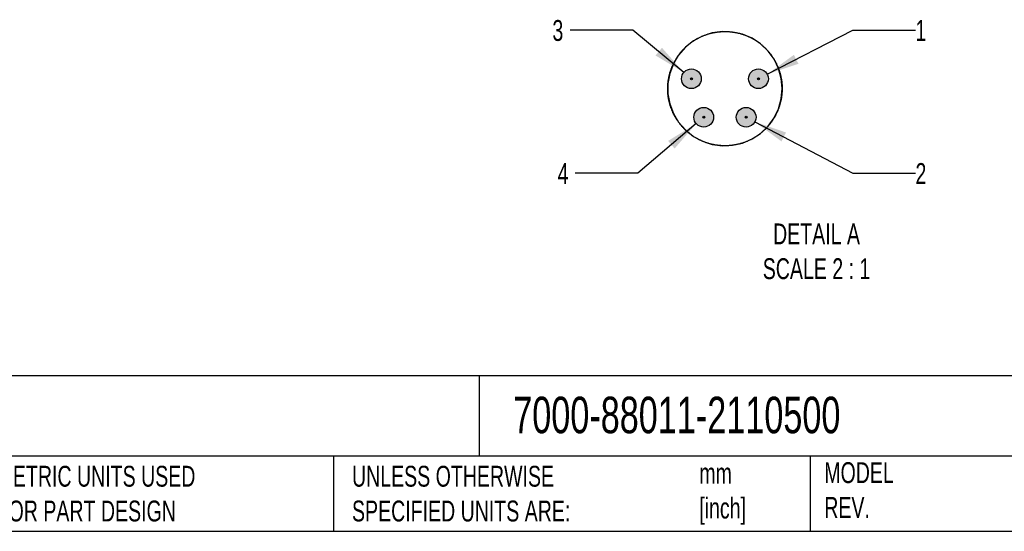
# Model space of a CAD drawing. Header units: millimetres. Extents: x 6 to 273, y 6 to 210.
# Tile 2 of 5: x 109 to 209, y 6 to 58. Entities that reach past the tile are written whole.
import ezdxf

# ---------------------------------------------------------------- set-up
doc = ezdxf.new("R2010")
doc.units = ezdxf.units.MM
doc.linetypes.add('SLD-Solid', pattern=[0])
doc.layers.add('DIMENSIONS', color=140, linetype='SLD-Solid', lineweight=25)
doc.layers.add('TEXT', color=140, linetype='SLD-Solid', lineweight=25)
doc.layers.add('HATCH', color=6, linetype='SLD-Solid')
doc.layers.add('SLD-DEFPOINTS', color=7, linetype='Continuous')
doc.styles.add('SLDTEXTSTYLE0', font='TXT', dxfattribs={"width": 0.7})
doc.dimstyles.new('SLDDIMSTYLE5', dxfattribs={"dimtxt": 2.158008, "dimasz": 3.302, "dimexe": 0, "dimexo": 0.0625, "dimgap": 0.539502, "dimtad": 0, "dimtih": 1, "dimtoh": 1, "dimdec": 1, "dimlfac": 0.5, "dimrnd": 1e-09, "dimzin": 12, "dimdsep": 46, "dimtxsty": 'SLDTEXTSTYLE0', "dimsah": 1, "dimcen": 0, "dimadec": 0, "dimazin": 3, "dimtfac": 1, "dimtdec": 1, "dimtofl": 0, "dimtmove": 0, "dimatfit": 3, "dimfxl": 0, "dimfrac": 2, "dimtolj": 1, "dimtzin": 12, "dimarcsym": 0})

# ---------------------------------------------------------------- blocks, each defined once
blk = doc.blocks.new('_D_8')
at = {"layer": 'DIMENSIONS'}
for p, q in [((184.953, 52.723), (193.625, 57.21)), ((193.625, 57.21), (199.975, 57.21))]:
    blk.add_line(p, q, dxfattribs=at)
blk.add_solid([(184.953, 52.723), (188.119, 53.789), (187.652, 54.691)], dxfattribs=at)
at = {"layer": 'DIMENSIONS', "insert": (199.975, 58.224), "char_height": 2.117, "attachment_point": 1, "style": 'SLDTEXTSTYLE0'}
blk.add_mtext('1', dxfattribs=at)
blk = doc.blocks.new('_D_9')
at = {"layer": 'DIMENSIONS'}
for p, q in [((183.7, 47.899), (193.625, 42.694)), ((193.625, 42.694), (199.975, 42.694))]:
    blk.add_line(p, q, dxfattribs=at)
blk.add_solid([(183.7, 47.899), (186.389, 45.915), (186.86, 46.815)], dxfattribs=at)
at = {"layer": 'DIMENSIONS', "insert": (199.975, 43.708), "char_height": 2.117, "attachment_point": 1, "style": 'SLDTEXTSTYLE0'}
blk.add_mtext('2', dxfattribs=at)
blk = doc.blocks.new('_D_10')
at = {"layer": 'DIMENSIONS'}
for p, q in [((171.326, 57.21), (164.976, 57.21)), ((176.496, 52.903), (171.326, 57.21))]:
    blk.add_line(p, q, dxfattribs=at)
blk.add_solid([(176.496, 52.903), (174.284, 55.407), (173.634, 54.626)], dxfattribs=at)
at = {"layer": 'DIMENSIONS', "insert": (163.181, 58.224), "char_height": 2.117, "attachment_point": 1, "style": 'SLDTEXTSTYLE0'}
blk.add_mtext('3', dxfattribs=at)
blk = doc.blocks.new('_D_11')
at = {"layer": 'DIMENSIONS'}
for p, q in [((177.753, 47.715), (171.854, 42.694)), ((171.854, 42.694), (165.504, 42.694))]:
    blk.add_line(p, q, dxfattribs=at)
blk.add_solid([(177.753, 47.715), (174.909, 45.962), (175.568, 45.188)], dxfattribs=at)
at = {"layer": 'DIMENSIONS', "insert": (163.709, 43.708), "char_height": 2.117, "attachment_point": 1, "style": 'SLDTEXTSTYLE0'}
blk.add_mtext('4', dxfattribs=at)

msp = doc.modelspace()

# ---------------------------------------------------------------- hatches: boundary and pattern name
at = {"layer": 'HATCH'}
h = msp.add_hatch(color=256, dxfattribs=at)
h.paths.add_polyline_path([(177.365, 52.263), (177.364, 52.268), (177.364, 52.274), (177.363, 52.279), (177.362, 52.284), (177.361, 52.289), (177.359, 52.294), (177.358, 52.299), (177.356, 52.304), (177.353, 52.309), (177.351, 52.314), (177.348, 52.318), (177.345, 52.323), (177.342, 52.327), (177.338, 52.331), (177.334, 52.335), (177.33, 52.338), (177.326, 52.342), (177.322, 52.345), (177.318, 52.348), (177.313, 52.35), (177.308, 52.353), (177.303, 52.355), (177.298, 52.357), (177.293, 52.359), (177.288, 52.36), (177.283, 52.361), (177.278, 52.362), (177.273, 52.363), (177.267, 52.363), (177.262, 52.363), (177.257, 52.363), (177.251, 52.362), (177.246, 52.361), (177.241, 52.36), (177.236, 52.359), (177.231, 52.357), (177.226, 52.355), (177.221, 52.353), (177.216, 52.35), (177.211, 52.348), (177.207, 52.345), (177.203, 52.342), (177.199, 52.338), (177.195, 52.335), (177.191, 52.331), (177.188, 52.327), (177.184, 52.323), (177.181, 52.318), (177.178, 52.314), (177.176, 52.309), (177.173, 52.304), (177.171, 52.299), (177.17, 52.294), (177.168, 52.289), (177.167, 52.284), (177.166, 52.279), (177.165, 52.274), (177.165, 52.268), (177.165, 52.263), (177.165, 52.258), (177.165, 52.252), (177.166, 52.247), (177.167, 52.242), (177.168, 52.237), (177.17, 52.232), (177.171, 52.227), (177.173, 52.222), (177.176, 52.217), (177.178, 52.212), (177.181, 52.208), (177.184, 52.203), (177.188, 52.199), (177.191, 52.195), (177.195, 52.191), (177.199, 52.188), (177.203, 52.184), (177.207, 52.181), (177.211, 52.178), (177.216, 52.175), (177.221, 52.173), (177.226, 52.171), (177.231, 52.169), (177.236, 52.167), (177.241, 52.166), (177.246, 52.165), (177.251, 52.164), (177.257, 52.163), (177.262, 52.163), (177.267, 52.163), (177.273, 52.163), (177.278, 52.164), (177.283, 52.165), (177.288, 52.166), (177.293, 52.167), (177.298, 52.169), (177.303, 52.171), (177.308, 52.173), (177.313, 52.175), (177.318, 52.178), (177.322, 52.181), (177.326, 52.184), (177.33, 52.188), (177.334, 52.191), (177.338, 52.195), (177.342, 52.199), (177.345, 52.203), (177.348, 52.208), (177.351, 52.212), (177.353, 52.217), (177.356, 52.222), (177.358, 52.227), (177.359, 52.232), (177.361, 52.237), (177.362, 52.242), (177.363, 52.247), (177.364, 52.252), (177.364, 52.258)], flags=0)
h.paths.add_polyline_path([(178.259, 52.157), (178.263, 52.21), (178.265, 52.263), (178.263, 52.316), (178.259, 52.369), (178.252, 52.422), (178.242, 52.474), (178.229, 52.526), (178.214, 52.577), (178.196, 52.627), (178.175, 52.676), (178.152, 52.724), (178.126, 52.771), (178.098, 52.816), (178.067, 52.859), (178.034, 52.901), (177.999, 52.941), (177.962, 52.979), (177.923, 53.016), (177.882, 53.05), (177.839, 53.081), (177.795, 53.111), (177.749, 53.138), (177.702, 53.162), (177.653, 53.184), (177.604, 53.204), (177.553, 53.22), (177.502, 53.234), (177.45, 53.246), (177.397, 53.254), (177.344, 53.26), (177.291, 53.263), (177.238, 53.263), (177.185, 53.26), (177.132, 53.254), (177.079, 53.246), (177.027, 53.234), (176.976, 53.22), (176.925, 53.204), (176.876, 53.184), (176.827, 53.162), (176.78, 53.138), (176.734, 53.111), (176.69, 53.081), (176.647, 53.05), (176.606, 53.016), (176.567, 52.979), (176.53, 52.941), (176.495, 52.901), (176.462, 52.859), (176.431, 52.816), (176.403, 52.771), (176.377, 52.724), (176.354, 52.676), (176.333, 52.627), (176.315, 52.577), (176.3, 52.526), (176.287, 52.474), (176.277, 52.422), (176.27, 52.369), (176.266, 52.316), (176.265, 52.263), (176.266, 52.21), (176.27, 52.157), (176.277, 52.104), (176.287, 52.052), (176.3, 52), (176.315, 51.949), (176.333, 51.899), (176.354, 51.85), (176.377, 51.802), (176.403, 51.755), (176.431, 51.71), (176.462, 51.667), (176.495, 51.625), (176.53, 51.585), (176.567, 51.546), (176.606, 51.51), (176.647, 51.476), (176.69, 51.445), (176.734, 51.415), (176.78, 51.388), (176.827, 51.364), (176.876, 51.342), (176.925, 51.322), (176.976, 51.306), (177.027, 51.292), (177.079, 51.28), (177.132, 51.272), (177.185, 51.266), (177.238, 51.263), (177.291, 51.263), (177.344, 51.266), (177.397, 51.272), (177.45, 51.28), (177.502, 51.292), (177.553, 51.306), (177.604, 51.322), (177.653, 51.342), (177.702, 51.364), (177.749, 51.388), (177.795, 51.415), (177.839, 51.445), (177.882, 51.476), (177.923, 51.51), (177.962, 51.546), (177.999, 51.585), (178.034, 51.625), (178.067, 51.667), (178.098, 51.71), (178.126, 51.755), (178.152, 51.802), (178.175, 51.85), (178.196, 51.899), (178.214, 51.949), (178.229, 52), (178.242, 52.052), (178.252, 52.104)], flags=0)
h = msp.add_hatch(color=256, dxfattribs=at)
h.paths.add_polyline_path([(184.165, 52.263), (184.164, 52.268), (184.164, 52.274), (184.163, 52.279), (184.162, 52.284), (184.161, 52.289), (184.159, 52.294), (184.158, 52.299), (184.156, 52.304), (184.153, 52.309), (184.151, 52.314), (184.148, 52.318), (184.145, 52.323), (184.142, 52.327), (184.138, 52.331), (184.134, 52.335), (184.13, 52.338), (184.126, 52.342), (184.122, 52.345), (184.118, 52.348), (184.113, 52.35), (184.108, 52.353), (184.103, 52.355), (184.098, 52.357), (184.093, 52.359), (184.088, 52.36), (184.083, 52.361), (184.078, 52.362), (184.073, 52.363), (184.067, 52.363), (184.062, 52.363), (184.057, 52.363), (184.051, 52.362), (184.046, 52.361), (184.041, 52.36), (184.036, 52.359), (184.031, 52.357), (184.026, 52.355), (184.021, 52.353), (184.016, 52.35), (184.011, 52.348), (184.007, 52.345), (184.003, 52.342), (183.999, 52.338), (183.995, 52.335), (183.991, 52.331), (183.988, 52.327), (183.984, 52.323), (183.981, 52.318), (183.978, 52.314), (183.976, 52.309), (183.973, 52.304), (183.971, 52.299), (183.97, 52.294), (183.968, 52.289), (183.967, 52.284), (183.966, 52.279), (183.965, 52.274), (183.965, 52.268), (183.965, 52.263), (183.965, 52.258), (183.965, 52.252), (183.966, 52.247), (183.967, 52.242), (183.968, 52.237), (183.97, 52.232), (183.971, 52.227), (183.973, 52.222), (183.976, 52.217), (183.978, 52.212), (183.981, 52.208), (183.984, 52.203), (183.988, 52.199), (183.991, 52.195), (183.995, 52.191), (183.999, 52.188), (184.003, 52.184), (184.007, 52.181), (184.011, 52.178), (184.016, 52.175), (184.021, 52.173), (184.026, 52.171), (184.031, 52.169), (184.036, 52.167), (184.041, 52.166), (184.046, 52.165), (184.051, 52.164), (184.057, 52.163), (184.062, 52.163), (184.067, 52.163), (184.073, 52.163), (184.078, 52.164), (184.083, 52.165), (184.088, 52.166), (184.093, 52.167), (184.098, 52.169), (184.103, 52.171), (184.108, 52.173), (184.113, 52.175), (184.118, 52.178), (184.122, 52.181), (184.126, 52.184), (184.13, 52.188), (184.134, 52.191), (184.138, 52.195), (184.142, 52.199), (184.145, 52.203), (184.148, 52.208), (184.151, 52.212), (184.153, 52.217), (184.156, 52.222), (184.158, 52.227), (184.159, 52.232), (184.161, 52.237), (184.162, 52.242), (184.163, 52.247), (184.164, 52.252), (184.164, 52.258)], flags=0)
h.paths.add_polyline_path([(185.059, 52.157), (185.063, 52.21), (185.065, 52.263), (185.063, 52.316), (185.059, 52.369), (185.052, 52.422), (185.042, 52.474), (185.029, 52.526), (185.014, 52.577), (184.996, 52.627), (184.975, 52.676), (184.952, 52.724), (184.926, 52.771), (184.898, 52.816), (184.867, 52.859), (184.834, 52.901), (184.799, 52.941), (184.762, 52.979), (184.723, 53.016), (184.682, 53.05), (184.639, 53.081), (184.595, 53.111), (184.549, 53.138), (184.502, 53.162), (184.453, 53.184), (184.404, 53.204), (184.353, 53.22), (184.302, 53.234), (184.25, 53.246), (184.197, 53.254), (184.144, 53.26), (184.091, 53.263), (184.038, 53.263), (183.985, 53.26), (183.932, 53.254), (183.879, 53.246), (183.827, 53.234), (183.776, 53.22), (183.725, 53.204), (183.676, 53.184), (183.627, 53.162), (183.58, 53.138), (183.534, 53.111), (183.49, 53.081), (183.447, 53.05), (183.406, 53.016), (183.367, 52.979), (183.33, 52.941), (183.295, 52.901), (183.262, 52.859), (183.231, 52.816), (183.203, 52.771), (183.177, 52.724), (183.154, 52.676), (183.133, 52.627), (183.115, 52.577), (183.1, 52.526), (183.087, 52.474), (183.077, 52.422), (183.07, 52.369), (183.066, 52.316), (183.065, 52.263), (183.066, 52.21), (183.07, 52.157), (183.077, 52.104), (183.087, 52.052), (183.1, 52), (183.115, 51.949), (183.133, 51.899), (183.154, 51.85), (183.177, 51.802), (183.203, 51.755), (183.231, 51.71), (183.262, 51.667), (183.295, 51.625), (183.33, 51.585), (183.367, 51.546), (183.406, 51.51), (183.447, 51.476), (183.49, 51.445), (183.534, 51.415), (183.58, 51.388), (183.627, 51.364), (183.676, 51.342), (183.725, 51.322), (183.776, 51.306), (183.827, 51.292), (183.879, 51.28), (183.932, 51.272), (183.985, 51.266), (184.038, 51.263), (184.091, 51.263), (184.144, 51.266), (184.197, 51.272), (184.25, 51.28), (184.302, 51.292), (184.353, 51.306), (184.404, 51.322), (184.453, 51.342), (184.502, 51.364), (184.549, 51.388), (184.595, 51.415), (184.639, 51.445), (184.682, 51.476), (184.723, 51.51), (184.762, 51.546), (184.799, 51.585), (184.834, 51.625), (184.867, 51.667), (184.898, 51.71), (184.926, 51.755), (184.952, 51.802), (184.975, 51.85), (184.996, 51.899), (185.014, 51.949), (185.029, 52), (185.042, 52.052), (185.052, 52.104)], flags=0)
for points in [[(177.364, 52.252), (177.364, 52.258), (177.365, 52.263), (177.364, 52.268), (177.364, 52.274), (177.363, 52.279), (177.362, 52.284), (177.361, 52.289), (177.359, 52.294), (177.358, 52.299), (177.356, 52.304), (177.353, 52.309), (177.351, 52.314), (177.348, 52.318), (177.345, 52.323), (177.342, 52.327), (177.338, 52.331), (177.334, 52.335), (177.33, 52.338), (177.326, 52.342), (177.322, 52.345), (177.318, 52.348), (177.313, 52.35), (177.308, 52.353), (177.303, 52.355), (177.298, 52.357), (177.293, 52.359), (177.288, 52.36), (177.283, 52.361), (177.278, 52.362), (177.273, 52.363), (177.267, 52.363), (177.262, 52.363), (177.257, 52.363), (177.251, 52.362), (177.246, 52.361), (177.241, 52.36), (177.236, 52.359), (177.231, 52.357), (177.226, 52.355), (177.221, 52.353), (177.216, 52.35), (177.211, 52.348), (177.207, 52.345), (177.203, 52.342), (177.199, 52.338), (177.195, 52.335), (177.191, 52.331), (177.188, 52.327), (177.184, 52.323), (177.181, 52.318), (177.178, 52.314), (177.176, 52.309), (177.173, 52.304), (177.171, 52.299), (177.17, 52.294), (177.168, 52.289), (177.167, 52.284), (177.166, 52.279), (177.165, 52.274), (177.165, 52.268), (177.165, 52.263), (177.165, 52.258), (177.165, 52.252), (177.166, 52.247), (177.167, 52.242), (177.168, 52.237), (177.17, 52.232), (177.171, 52.227), (177.173, 52.222), (177.176, 52.217), (177.178, 52.212), (177.181, 52.208), (177.184, 52.203), (177.188, 52.199), (177.191, 52.195), (177.195, 52.191), (177.199, 52.188), (177.203, 52.184), (177.207, 52.181), (177.211, 52.178), (177.216, 52.175), (177.221, 52.173), (177.226, 52.171), (177.231, 52.169), (177.236, 52.167), (177.241, 52.166), (177.246, 52.165), (177.251, 52.164), (177.257, 52.163), (177.262, 52.163), (177.267, 52.163), (177.273, 52.163), (177.278, 52.164), (177.283, 52.165), (177.288, 52.166), (177.293, 52.167), (177.298, 52.169), (177.303, 52.171), (177.308, 52.173), (177.313, 52.175), (177.318, 52.178), (177.322, 52.181), (177.326, 52.184), (177.33, 52.188), (177.334, 52.191), (177.338, 52.195), (177.342, 52.199), (177.345, 52.203), (177.348, 52.208), (177.351, 52.212), (177.353, 52.217), (177.356, 52.222), (177.358, 52.227), (177.359, 52.232), (177.361, 52.237), (177.362, 52.242), (177.363, 52.247)], [(184.164, 52.252), (184.164, 52.258), (184.165, 52.263), (184.164, 52.268), (184.164, 52.274), (184.163, 52.279), (184.162, 52.284), (184.161, 52.289), (184.159, 52.294), (184.158, 52.299), (184.156, 52.304), (184.153, 52.309), (184.151, 52.314), (184.148, 52.318), (184.145, 52.323), (184.142, 52.327), (184.138, 52.331), (184.134, 52.335), (184.13, 52.338), (184.126, 52.342), (184.122, 52.345), (184.118, 52.348), (184.113, 52.35), (184.108, 52.353), (184.103, 52.355), (184.098, 52.357), (184.093, 52.359), (184.088, 52.36), (184.083, 52.361), (184.078, 52.362), (184.073, 52.363), (184.067, 52.363), (184.062, 52.363), (184.057, 52.363), (184.051, 52.362), (184.046, 52.361), (184.041, 52.36), (184.036, 52.359), (184.031, 52.357), (184.026, 52.355), (184.021, 52.353), (184.016, 52.35), (184.011, 52.348), (184.007, 52.345), (184.003, 52.342), (183.999, 52.338), (183.995, 52.335), (183.991, 52.331), (183.988, 52.327), (183.984, 52.323), (183.981, 52.318), (183.978, 52.314), (183.976, 52.309), (183.973, 52.304), (183.971, 52.299), (183.97, 52.294), (183.968, 52.289), (183.967, 52.284), (183.966, 52.279), (183.965, 52.274), (183.965, 52.268), (183.965, 52.263), (183.965, 52.258), (183.965, 52.252), (183.966, 52.247), (183.967, 52.242), (183.968, 52.237), (183.97, 52.232), (183.971, 52.227), (183.973, 52.222), (183.976, 52.217), (183.978, 52.212), (183.981, 52.208), (183.984, 52.203), (183.988, 52.199), (183.991, 52.195), (183.995, 52.191), (183.999, 52.188), (184.003, 52.184), (184.007, 52.181), (184.011, 52.178), (184.016, 52.175), (184.021, 52.173), (184.026, 52.171), (184.031, 52.169), (184.036, 52.167), (184.041, 52.166), (184.046, 52.165), (184.051, 52.164), (184.057, 52.163), (184.062, 52.163), (184.067, 52.163), (184.073, 52.163), (184.078, 52.164), (184.083, 52.165), (184.088, 52.166), (184.093, 52.167), (184.098, 52.169), (184.103, 52.171), (184.108, 52.173), (184.113, 52.175), (184.118, 52.178), (184.122, 52.181), (184.126, 52.184), (184.13, 52.188), (184.134, 52.191), (184.138, 52.195), (184.142, 52.199), (184.145, 52.203), (184.148, 52.208), (184.151, 52.212), (184.153, 52.217), (184.156, 52.222), (184.158, 52.227), (184.159, 52.232), (184.161, 52.237), (184.162, 52.242), (184.163, 52.247)], [(178.614, 48.352), (178.614, 48.358), (178.615, 48.363), (178.614, 48.368), (178.614, 48.374), (178.613, 48.379), (178.612, 48.384), (178.611, 48.389), (178.609, 48.394), (178.608, 48.399), (178.606, 48.404), (178.603, 48.409), (178.601, 48.414), (178.598, 48.418), (178.595, 48.423), (178.592, 48.427), (178.588, 48.431), (178.584, 48.435), (178.58, 48.438), (178.576, 48.442), (178.572, 48.445), (178.568, 48.448), (178.563, 48.45), (178.558, 48.453), (178.553, 48.455), (178.548, 48.457), (178.543, 48.459), (178.538, 48.46), (178.533, 48.461), (178.528, 48.462), (178.523, 48.463), (178.517, 48.463), (178.512, 48.463), (178.507, 48.463), (178.501, 48.462), (178.496, 48.461), (178.491, 48.46), (178.486, 48.459), (178.481, 48.457), (178.476, 48.455), (178.471, 48.453), (178.466, 48.45), (178.461, 48.448), (178.457, 48.445), (178.453, 48.442), (178.449, 48.438), (178.445, 48.435), (178.441, 48.431), (178.438, 48.427), (178.434, 48.423), (178.431, 48.418), (178.428, 48.414), (178.426, 48.409), (178.423, 48.404), (178.421, 48.399), (178.42, 48.394), (178.418, 48.389), (178.417, 48.384), (178.416, 48.379), (178.415, 48.374), (178.415, 48.368), (178.415, 48.363), (178.415, 48.358), (178.415, 48.352), (178.416, 48.347), (178.417, 48.342), (178.418, 48.337), (178.42, 48.332), (178.421, 48.327), (178.423, 48.322), (178.426, 48.317), (178.428, 48.312), (178.431, 48.308), (178.434, 48.303), (178.438, 48.299), (178.441, 48.295), (178.445, 48.291), (178.449, 48.288), (178.453, 48.284), (178.457, 48.281), (178.461, 48.278), (178.466, 48.275), (178.471, 48.273), (178.476, 48.271), (178.481, 48.269), (178.486, 48.267), (178.491, 48.266), (178.496, 48.265), (178.501, 48.264), (178.507, 48.263), (178.512, 48.263), (178.517, 48.263), (178.523, 48.263), (178.528, 48.264), (178.533, 48.265), (178.538, 48.266), (178.543, 48.267), (178.548, 48.269), (178.553, 48.271), (178.558, 48.273), (178.563, 48.275), (178.568, 48.278), (178.572, 48.281), (178.576, 48.284), (178.58, 48.288), (178.584, 48.291), (178.588, 48.295), (178.592, 48.299), (178.595, 48.303), (178.598, 48.308), (178.601, 48.312), (178.603, 48.317), (178.606, 48.322), (178.608, 48.327), (178.609, 48.332), (178.611, 48.337), (178.612, 48.342), (178.613, 48.347)], [(182.914, 48.352), (182.914, 48.358), (182.915, 48.363), (182.914, 48.368), (182.914, 48.374), (182.913, 48.379), (182.912, 48.384), (182.911, 48.389), (182.909, 48.394), (182.908, 48.399), (182.906, 48.404), (182.903, 48.409), (182.901, 48.414), (182.898, 48.418), (182.895, 48.423), (182.892, 48.427), (182.888, 48.431), (182.884, 48.435), (182.88, 48.438), (182.876, 48.442), (182.872, 48.445), (182.868, 48.448), (182.863, 48.45), (182.858, 48.453), (182.853, 48.455), (182.848, 48.457), (182.843, 48.459), (182.838, 48.46), (182.833, 48.461), (182.828, 48.462), (182.823, 48.463), (182.817, 48.463), (182.812, 48.463), (182.807, 48.463), (182.801, 48.462), (182.796, 48.461), (182.791, 48.46), (182.786, 48.459), (182.781, 48.457), (182.776, 48.455), (182.771, 48.453), (182.766, 48.45), (182.761, 48.448), (182.757, 48.445), (182.753, 48.442), (182.749, 48.438), (182.745, 48.435), (182.741, 48.431), (182.738, 48.427), (182.734, 48.423), (182.731, 48.418), (182.728, 48.414), (182.726, 48.409), (182.723, 48.404), (182.721, 48.399), (182.72, 48.394), (182.718, 48.389), (182.717, 48.384), (182.716, 48.379), (182.715, 48.374), (182.715, 48.368), (182.715, 48.363), (182.715, 48.358), (182.715, 48.352), (182.716, 48.347), (182.717, 48.342), (182.718, 48.337), (182.72, 48.332), (182.721, 48.327), (182.723, 48.322), (182.726, 48.317), (182.728, 48.312), (182.731, 48.308), (182.734, 48.303), (182.738, 48.299), (182.741, 48.295), (182.745, 48.291), (182.749, 48.288), (182.753, 48.284), (182.757, 48.281), (182.761, 48.278), (182.766, 48.275), (182.771, 48.273), (182.776, 48.271), (182.781, 48.269), (182.786, 48.267), (182.791, 48.266), (182.796, 48.265), (182.801, 48.264), (182.807, 48.263), (182.812, 48.263), (182.817, 48.263), (182.823, 48.263), (182.828, 48.264), (182.833, 48.265), (182.838, 48.266), (182.843, 48.267), (182.848, 48.269), (182.853, 48.271), (182.858, 48.273), (182.863, 48.275), (182.868, 48.278), (182.872, 48.281), (182.876, 48.284), (182.88, 48.288), (182.884, 48.291), (182.888, 48.295), (182.892, 48.299), (182.895, 48.303), (182.898, 48.308), (182.901, 48.312), (182.903, 48.317), (182.906, 48.322), (182.908, 48.327), (182.909, 48.332), (182.911, 48.337), (182.912, 48.342), (182.913, 48.347)]]:
    msp.add_hatch(color=256, dxfattribs=at).paths.add_polyline_path(points, flags=0)
h = msp.add_hatch(color=256, dxfattribs=at)
h.paths.add_polyline_path([(178.615, 48.363), (178.614, 48.368), (178.614, 48.374), (178.613, 48.379), (178.612, 48.384), (178.611, 48.389), (178.609, 48.394), (178.608, 48.399), (178.606, 48.404), (178.603, 48.409), (178.601, 48.414), (178.598, 48.418), (178.595, 48.423), (178.592, 48.427), (178.588, 48.431), (178.584, 48.435), (178.58, 48.438), (178.576, 48.442), (178.572, 48.445), (178.568, 48.448), (178.563, 48.45), (178.558, 48.453), (178.553, 48.455), (178.548, 48.457), (178.543, 48.459), (178.538, 48.46), (178.533, 48.461), (178.528, 48.462), (178.523, 48.463), (178.517, 48.463), (178.512, 48.463), (178.507, 48.463), (178.501, 48.462), (178.496, 48.461), (178.491, 48.46), (178.486, 48.459), (178.481, 48.457), (178.476, 48.455), (178.471, 48.453), (178.466, 48.45), (178.461, 48.448), (178.457, 48.445), (178.453, 48.442), (178.449, 48.438), (178.445, 48.435), (178.441, 48.431), (178.438, 48.427), (178.434, 48.423), (178.431, 48.418), (178.428, 48.414), (178.426, 48.409), (178.423, 48.404), (178.421, 48.399), (178.42, 48.394), (178.418, 48.389), (178.417, 48.384), (178.416, 48.379), (178.415, 48.374), (178.415, 48.368), (178.415, 48.363), (178.415, 48.358), (178.415, 48.352), (178.416, 48.347), (178.417, 48.342), (178.418, 48.337), (178.42, 48.332), (178.421, 48.327), (178.423, 48.322), (178.426, 48.317), (178.428, 48.312), (178.431, 48.308), (178.434, 48.303), (178.438, 48.299), (178.441, 48.295), (178.445, 48.291), (178.449, 48.288), (178.453, 48.284), (178.457, 48.281), (178.461, 48.278), (178.466, 48.275), (178.471, 48.273), (178.476, 48.271), (178.481, 48.269), (178.486, 48.267), (178.491, 48.266), (178.496, 48.265), (178.501, 48.264), (178.507, 48.263), (178.512, 48.263), (178.517, 48.263), (178.523, 48.263), (178.528, 48.264), (178.533, 48.265), (178.538, 48.266), (178.543, 48.267), (178.548, 48.269), (178.553, 48.271), (178.558, 48.273), (178.563, 48.275), (178.568, 48.278), (178.572, 48.281), (178.576, 48.284), (178.58, 48.288), (178.584, 48.291), (178.588, 48.295), (178.592, 48.299), (178.595, 48.303), (178.598, 48.308), (178.601, 48.312), (178.603, 48.317), (178.606, 48.322), (178.608, 48.327), (178.609, 48.332), (178.611, 48.337), (178.612, 48.342), (178.613, 48.347), (178.614, 48.352), (178.614, 48.358)], flags=0)
h.paths.add_polyline_path([(179.509, 48.257), (179.513, 48.31), (179.515, 48.363), (179.513, 48.416), (179.509, 48.469), (179.502, 48.522), (179.492, 48.574), (179.479, 48.626), (179.464, 48.677), (179.446, 48.727), (179.425, 48.776), (179.402, 48.824), (179.376, 48.871), (179.348, 48.916), (179.317, 48.959), (179.284, 49.001), (179.249, 49.041), (179.212, 49.079), (179.173, 49.116), (179.132, 49.15), (179.089, 49.181), (179.045, 49.211), (178.999, 49.238), (178.952, 49.262), (178.903, 49.284), (178.854, 49.304), (178.803, 49.32), (178.752, 49.334), (178.7, 49.346), (178.647, 49.354), (178.594, 49.36), (178.541, 49.363), (178.488, 49.363), (178.435, 49.36), (178.382, 49.354), (178.329, 49.346), (178.277, 49.334), (178.226, 49.32), (178.175, 49.304), (178.126, 49.284), (178.077, 49.262), (178.03, 49.238), (177.984, 49.211), (177.94, 49.181), (177.897, 49.15), (177.856, 49.116), (177.817, 49.079), (177.78, 49.041), (177.745, 49.001), (177.712, 48.959), (177.681, 48.916), (177.653, 48.871), (177.627, 48.824), (177.604, 48.776), (177.583, 48.727), (177.565, 48.677), (177.55, 48.626), (177.537, 48.574), (177.527, 48.522), (177.52, 48.469), (177.516, 48.416), (177.515, 48.363), (177.516, 48.31), (177.52, 48.257), (177.527, 48.204), (177.537, 48.152), (177.55, 48.1), (177.565, 48.049), (177.583, 47.999), (177.604, 47.95), (177.627, 47.902), (177.653, 47.855), (177.681, 47.81), (177.712, 47.767), (177.745, 47.725), (177.78, 47.685), (177.817, 47.646), (177.856, 47.61), (177.897, 47.576), (177.94, 47.545), (177.984, 47.515), (178.03, 47.488), (178.077, 47.464), (178.126, 47.442), (178.175, 47.422), (178.226, 47.406), (178.277, 47.392), (178.329, 47.38), (178.382, 47.372), (178.435, 47.366), (178.488, 47.363), (178.541, 47.363), (178.594, 47.366), (178.647, 47.372), (178.7, 47.38), (178.752, 47.392), (178.803, 47.406), (178.854, 47.422), (178.903, 47.442), (178.952, 47.464), (178.999, 47.488), (179.045, 47.515), (179.089, 47.545), (179.132, 47.576), (179.173, 47.61), (179.212, 47.646), (179.249, 47.685), (179.284, 47.725), (179.317, 47.767), (179.348, 47.81), (179.376, 47.855), (179.402, 47.902), (179.425, 47.95), (179.446, 47.999), (179.464, 48.049), (179.479, 48.1), (179.492, 48.152), (179.502, 48.204)], flags=0)
h = msp.add_hatch(color=256, dxfattribs=at)
h.paths.add_polyline_path([(182.915, 48.363), (182.914, 48.368), (182.914, 48.374), (182.913, 48.379), (182.912, 48.384), (182.911, 48.389), (182.909, 48.394), (182.908, 48.399), (182.906, 48.404), (182.903, 48.409), (182.901, 48.414), (182.898, 48.418), (182.895, 48.423), (182.892, 48.427), (182.888, 48.431), (182.884, 48.435), (182.88, 48.438), (182.876, 48.442), (182.872, 48.445), (182.868, 48.448), (182.863, 48.45), (182.858, 48.453), (182.853, 48.455), (182.848, 48.457), (182.843, 48.459), (182.838, 48.46), (182.833, 48.461), (182.828, 48.462), (182.823, 48.463), (182.817, 48.463), (182.812, 48.463), (182.807, 48.463), (182.801, 48.462), (182.796, 48.461), (182.791, 48.46), (182.786, 48.459), (182.781, 48.457), (182.776, 48.455), (182.771, 48.453), (182.766, 48.45), (182.761, 48.448), (182.757, 48.445), (182.753, 48.442), (182.749, 48.438), (182.745, 48.435), (182.741, 48.431), (182.738, 48.427), (182.734, 48.423), (182.731, 48.418), (182.728, 48.414), (182.726, 48.409), (182.723, 48.404), (182.721, 48.399), (182.72, 48.394), (182.718, 48.389), (182.717, 48.384), (182.716, 48.379), (182.715, 48.374), (182.715, 48.368), (182.715, 48.363), (182.715, 48.358), (182.715, 48.352), (182.716, 48.347), (182.717, 48.342), (182.718, 48.337), (182.72, 48.332), (182.721, 48.327), (182.723, 48.322), (182.726, 48.317), (182.728, 48.312), (182.731, 48.308), (182.734, 48.303), (182.738, 48.299), (182.741, 48.295), (182.745, 48.291), (182.749, 48.288), (182.753, 48.284), (182.757, 48.281), (182.761, 48.278), (182.766, 48.275), (182.771, 48.273), (182.776, 48.271), (182.781, 48.269), (182.786, 48.267), (182.791, 48.266), (182.796, 48.265), (182.801, 48.264), (182.807, 48.263), (182.812, 48.263), (182.817, 48.263), (182.823, 48.263), (182.828, 48.264), (182.833, 48.265), (182.838, 48.266), (182.843, 48.267), (182.848, 48.269), (182.853, 48.271), (182.858, 48.273), (182.863, 48.275), (182.868, 48.278), (182.872, 48.281), (182.876, 48.284), (182.88, 48.288), (182.884, 48.291), (182.888, 48.295), (182.892, 48.299), (182.895, 48.303), (182.898, 48.308), (182.901, 48.312), (182.903, 48.317), (182.906, 48.322), (182.908, 48.327), (182.909, 48.332), (182.911, 48.337), (182.912, 48.342), (182.913, 48.347), (182.914, 48.352), (182.914, 48.358)], flags=0)
h.paths.add_polyline_path([(183.809, 48.257), (183.813, 48.31), (183.815, 48.363), (183.813, 48.416), (183.809, 48.469), (183.802, 48.522), (183.792, 48.574), (183.779, 48.626), (183.764, 48.677), (183.746, 48.727), (183.725, 48.776), (183.702, 48.824), (183.676, 48.871), (183.648, 48.916), (183.617, 48.959), (183.584, 49.001), (183.549, 49.041), (183.512, 49.079), (183.473, 49.116), (183.432, 49.15), (183.389, 49.181), (183.345, 49.211), (183.299, 49.238), (183.252, 49.262), (183.203, 49.284), (183.154, 49.304), (183.103, 49.32), (183.052, 49.334), (183, 49.346), (182.947, 49.354), (182.894, 49.36), (182.841, 49.363), (182.788, 49.363), (182.735, 49.36), (182.682, 49.354), (182.629, 49.346), (182.577, 49.334), (182.526, 49.32), (182.475, 49.304), (182.426, 49.284), (182.377, 49.262), (182.33, 49.238), (182.284, 49.211), (182.24, 49.181), (182.197, 49.15), (182.156, 49.116), (182.117, 49.079), (182.08, 49.041), (182.045, 49.001), (182.012, 48.959), (181.981, 48.916), (181.953, 48.871), (181.927, 48.824), (181.904, 48.776), (181.883, 48.727), (181.865, 48.677), (181.85, 48.626), (181.837, 48.574), (181.827, 48.522), (181.82, 48.469), (181.816, 48.416), (181.815, 48.363), (181.816, 48.31), (181.82, 48.257), (181.827, 48.204), (181.837, 48.152), (181.85, 48.1), (181.865, 48.049), (181.883, 47.999), (181.904, 47.95), (181.927, 47.902), (181.953, 47.855), (181.981, 47.81), (182.012, 47.767), (182.045, 47.725), (182.08, 47.685), (182.117, 47.646), (182.156, 47.61), (182.197, 47.576), (182.24, 47.545), (182.284, 47.515), (182.33, 47.488), (182.377, 47.464), (182.426, 47.442), (182.475, 47.422), (182.526, 47.406), (182.577, 47.392), (182.629, 47.38), (182.682, 47.372), (182.735, 47.366), (182.788, 47.363), (182.841, 47.363), (182.894, 47.366), (182.947, 47.372), (183, 47.38), (183.052, 47.392), (183.103, 47.406), (183.154, 47.422), (183.203, 47.442), (183.252, 47.464), (183.299, 47.488), (183.345, 47.515), (183.389, 47.545), (183.432, 47.576), (183.473, 47.61), (183.512, 47.646), (183.549, 47.685), (183.584, 47.725), (183.617, 47.767), (183.648, 47.81), (183.676, 47.855), (183.702, 47.902), (183.725, 47.95), (183.746, 47.999), (183.764, 48.049), (183.779, 48.1), (183.792, 48.152), (183.802, 48.204)], flags=0)

# ---------------------------------------------------------------- linework, layer by layer
at = {"flags": 128}
msp.add_lwpolyline([(186.371, 50.227), (186.465, 51.263), (186.371, 52.299), (186.095, 53.301), (185.644, 54.238), (185.032, 55.079), (184.281, 55.798), (183.413, 56.37), (182.457, 56.779), (181.443, 57.01), (180.404, 57.057), (179.374, 56.918), (178.385, 56.596), (177.469, 56.103), (176.656, 55.455), (175.972, 54.672), (175.439, 53.779), (175.074, 52.806), (174.888, 51.783), (174.888, 50.743), (175.074, 49.72), (175.439, 48.746), (175.972, 47.854), (176.656, 47.071), (177.469, 46.422), (178.385, 45.93), (179.374, 45.608), (180.404, 45.469), (181.443, 45.515), (182.457, 45.747), (183.413, 46.155), (184.281, 46.728), (185.032, 47.447), (185.644, 48.288), (186.095, 49.225), (186.371, 50.227)], dxfattribs=at)
for centre, radius in [((177.265, 52.263), 1), ((184.065, 52.263), 1), ((177.265, 52.263), 0.1), ((184.065, 52.263), 0.1), ((178.515, 48.363), 1), ((182.815, 48.363), 1), ((178.515, 48.363), 0.1), ((182.815, 48.363), 0.1)]:
    msp.add_circle(centre, radius)
at = {"layer": 'SLD-DEFPOINTS', "flags": 128}
msp.add_lwpolyline([(186.465, 51.263), (186.465, 51.263), (186.464, 51.244), (186.464, 51.175), (186.462, 51.107), (186.46, 51.039), (186.457, 50.971), (186.453, 50.903), (186.449, 50.835), (186.443, 50.767), (186.437, 50.699), (186.43, 50.632), (186.422, 50.564), (186.414, 50.496), (186.404, 50.429), (186.394, 50.362), (186.383, 50.294), (186.371, 50.227), (186.371, 50.227), (186.368, 50.208), (186.355, 50.141), (186.341, 50.075), (186.327, 50.008), (186.312, 49.942), (186.296, 49.875), (186.279, 49.809), (186.262, 49.743), (186.244, 49.678), (186.225, 49.612), (186.205, 49.547), (186.184, 49.482), (186.163, 49.418), (186.141, 49.353), (186.118, 49.289), (186.095, 49.225), (186.095, 49.225), (186.088, 49.207), (186.063, 49.143), (186.038, 49.08), (186.012, 49.017), (185.985, 48.954), (185.958, 48.892), (185.93, 48.83), (185.901, 48.768), (185.871, 48.707), (185.841, 48.646), (185.81, 48.585), (185.778, 48.525), (185.745, 48.465), (185.712, 48.406), (185.678, 48.347), (185.644, 48.288), (185.644, 48.288), (185.634, 48.271), (185.598, 48.213), (185.562, 48.156), (185.525, 48.098), (185.488, 48.041), (185.449, 47.985), (185.411, 47.929), (185.371, 47.874), (185.331, 47.818), (185.29, 47.764), (185.249, 47.71), (185.207, 47.656), (185.164, 47.603), (185.121, 47.551), (185.077, 47.498), (185.032, 47.447), (185.032, 47.447), (185.02, 47.432), (184.974, 47.381), (184.928, 47.331), (184.882, 47.281), (184.835, 47.232), (184.787, 47.183), (184.739, 47.135), (184.69, 47.088), (184.641, 47.041), (184.591, 46.994), (184.541, 46.948), (184.49, 46.903), (184.438, 46.859), (184.386, 46.815), (184.334, 46.771), (184.281, 46.728), (184.281, 46.728), (184.266, 46.716), (184.212, 46.674), (184.158, 46.633), (184.103, 46.592), (184.048, 46.552), (183.992, 46.513), (183.936, 46.474), (183.88, 46.436), (183.823, 46.398), (183.766, 46.362), (183.708, 46.326), (183.65, 46.29), (183.591, 46.255), (183.532, 46.221), (183.473, 46.188), (183.413, 46.155), (183.396, 46.146), (183.336, 46.115), (183.275, 46.084), (183.214, 46.053), (183.153, 46.024), (183.091, 45.995), (183.029, 45.967), (182.966, 45.939), (182.904, 45.913), (182.841, 45.887), (182.777, 45.862), (182.714, 45.837), (182.65, 45.813), (182.586, 45.79), (182.521, 45.768), (182.457, 45.747), (182.438, 45.741), (182.373, 45.72), (182.308, 45.701), (182.243, 45.682), (182.177, 45.664), (182.111, 45.646), (182.045, 45.63), (181.979, 45.614), (181.912, 45.599), (181.846, 45.585), (181.779, 45.571), (181.712, 45.558), (181.645, 45.546), (181.578, 45.535), (181.511, 45.525), (181.443, 45.515), (181.443, 45.515), (181.424, 45.513), (181.356, 45.504), (181.289, 45.497), (181.221, 45.49), (181.153, 45.484), (181.085, 45.478), (181.017, 45.474), (180.949, 45.47), (180.881, 45.467), (180.813, 45.465), (180.745, 45.464), (180.677, 45.463), (180.609, 45.463), (180.54, 45.464), (180.472, 45.466), (180.404, 45.469), (180.404, 45.469), (180.385, 45.47), (180.317, 45.473), (180.249, 45.478), (180.181, 45.483), (180.113, 45.489), (180.045, 45.496), (179.978, 45.504), (179.91, 45.512), (179.843, 45.521), (179.775, 45.532), (179.708, 45.542), (179.641, 45.554), (179.574, 45.566), (179.507, 45.58), (179.44, 45.594), (179.374, 45.608), (179.374, 45.608), (179.355, 45.613), (179.289, 45.628), (179.223, 45.645), (179.157, 45.662), (179.091, 45.68), (179.026, 45.699), (178.96, 45.719), (178.895, 45.739), (178.831, 45.761), (178.766, 45.782), (178.702, 45.805), (178.638, 45.829), (178.574, 45.853), (178.511, 45.878), (178.448, 45.903), (178.385, 45.93), (178.385, 45.93), (178.367, 45.937), (178.305, 45.965), (178.243, 45.993), (178.181, 46.022), (178.12, 46.051), (178.059, 46.081), (177.998, 46.112), (177.938, 46.144), (177.878, 46.176), (177.818, 46.209), (177.759, 46.243), (177.7, 46.278), (177.642, 46.313), (177.584, 46.349), (177.526, 46.385), (177.469, 46.422), (177.469, 46.422), (177.453, 46.433), (177.397, 46.471), (177.341, 46.51), (177.285, 46.549), (177.23, 46.589), (177.175, 46.63), (177.121, 46.671), (177.067, 46.713), (177.014, 46.756), (176.961, 46.799), (176.909, 46.843), (176.858, 46.887), (176.807, 46.932), (176.756, 46.978), (176.706, 47.024), (176.656, 47.071), (176.656, 47.071), (176.642, 47.084), (176.594, 47.132), (176.545, 47.18), (176.498, 47.228), (176.451, 47.278), (176.404, 47.327), (176.358, 47.378), (176.313, 47.429), (176.268, 47.48), (176.224, 47.532), (176.18, 47.584), (176.138, 47.637), (176.095, 47.691), (176.054, 47.745), (176.013, 47.799), (175.972, 47.854), (175.961, 47.87), (175.921, 47.925), (175.882, 47.981), (175.844, 48.037), (175.807, 48.094), (175.77, 48.151), (175.734, 48.209), (175.698, 48.267), (175.663, 48.326), (175.629, 48.385), (175.596, 48.444), (175.563, 48.504), (175.531, 48.564), (175.499, 48.624), (175.469, 48.685), (175.439, 48.746), (175.431, 48.764), (175.402, 48.826), (175.373, 48.888), (175.346, 48.95), (175.319, 49.013), (175.293, 49.075), (175.268, 49.139), (175.243, 49.202), (175.219, 49.266), (175.196, 49.33), (175.174, 49.394), (175.152, 49.459), (175.131, 49.524), (175.111, 49.589), (175.092, 49.654), (175.074, 49.72), (175.074, 49.72), (175.068, 49.739), (175.051, 49.805), (175.034, 49.871), (175.018, 49.937), (175.003, 50.003), (174.989, 50.07), (174.975, 50.136), (174.962, 50.203), (174.95, 50.27), (174.939, 50.338), (174.928, 50.405), (174.919, 50.472), (174.91, 50.54), (174.902, 50.608), (174.894, 50.675), (174.888, 50.743), (174.886, 50.762), (174.881, 50.83), (174.876, 50.898), (174.872, 50.966), (174.869, 51.034), (174.867, 51.102), (174.865, 51.171), (174.865, 51.239), (174.865, 51.307), (174.866, 51.375), (174.867, 51.443), (174.87, 51.511), (174.873, 51.579), (174.877, 51.647), (174.882, 51.715), (174.888, 51.783), (174.89, 51.802), (174.896, 51.87), (174.904, 51.938), (174.912, 52.005), (174.921, 52.073), (174.931, 52.14), (174.942, 52.207), (174.953, 52.275), (174.966, 52.342), (174.979, 52.408), (174.993, 52.475), (175.007, 52.542), (175.023, 52.608), (175.039, 52.674), (175.056, 52.74), (175.074, 52.806), (175.074, 52.806), (175.079, 52.825), (175.097, 52.89), (175.117, 52.955), (175.137, 53.021), (175.158, 53.085), (175.18, 53.15), (175.203, 53.214), (175.226, 53.278), (175.25, 53.342), (175.275, 53.405), (175.3, 53.468), (175.327, 53.531), (175.354, 53.594), (175.381, 53.656), (175.41, 53.718), (175.439, 53.779), (175.452, 53.806), (175.482, 53.867), (175.513, 53.927), (175.544, 53.988), (175.577, 54.048), (175.61, 54.107), (175.644, 54.166), (175.678, 54.225), (175.713, 54.284), (175.749, 54.341), (175.785, 54.399), (175.823, 54.456), (175.86, 54.513), (175.899, 54.569), (175.938, 54.625), (175.978, 54.68), (176.018, 54.735), (176.059, 54.789), (176.101, 54.843), (176.144, 54.896), (176.187, 54.949), (176.23, 55.001), (176.274, 55.053), (176.319, 55.105), (176.365, 55.155), (176.411, 55.206), (176.457, 55.255), (176.504, 55.304), (176.552, 55.353), (176.6, 55.401), (176.649, 55.448), (176.699, 55.495), (176.749, 55.542), (176.799, 55.587), (176.85, 55.632), (176.902, 55.677), (176.954, 55.721), (177.007, 55.764), (177.06, 55.807), (177.113, 55.849), (177.167, 55.89), (177.222, 55.931), (177.277, 55.971), (177.333, 56.01), (177.389, 56.049), (177.445, 56.087), (177.502, 56.125), (177.559, 56.162), (177.617, 56.198), (177.675, 56.233), (177.734, 56.268), (177.793, 56.302), (177.852, 56.335), (177.912, 56.368), (177.972, 56.4), (178.032, 56.431), (178.093, 56.462), (178.155, 56.492), (178.216, 56.521), (178.278, 56.549), (178.34, 56.577), (178.403, 56.604), (178.466, 56.63), (178.529, 56.655), (178.592, 56.68), (178.656, 56.704), (178.72, 56.727), (178.785, 56.75), (178.849, 56.772), (178.914, 56.792), (178.979, 56.813), (179.044, 56.832), (179.11, 56.851), (179.176, 56.869), (179.241, 56.886), (179.308, 56.902), (179.374, 56.918), (179.393, 56.922), (179.459, 56.936), (179.526, 56.95), (179.593, 56.963), (179.66, 56.975), (179.727, 56.987), (179.794, 56.997), (179.862, 57.007), (179.929, 57.016), (179.997, 57.024), (180.065, 57.032), (180.133, 57.039), (180.2, 57.044), (180.268, 57.049), (180.336, 57.054), (180.404, 57.057), (180.404, 57.057), (180.424, 57.058), (180.492, 57.06), (180.56, 57.062), (180.628, 57.063), (180.696, 57.063), (180.764, 57.062), (180.832, 57.061), (180.9, 57.058), (180.968, 57.055), (181.036, 57.051), (181.104, 57.046), (181.172, 57.041), (181.24, 57.034), (181.308, 57.027), (181.376, 57.019), (181.443, 57.01), (181.443, 57.01), (181.462, 57.008), (181.53, 56.998), (181.597, 56.987), (181.664, 56.976), (181.731, 56.964), (181.798, 56.951), (181.865, 56.937), (181.931, 56.923), (181.998, 56.908), (182.064, 56.892), (182.13, 56.875), (182.196, 56.857), (182.261, 56.839), (182.327, 56.82), (182.392, 56.8), (182.457, 56.779), (182.512, 56.761), (182.577, 56.739), (182.641, 56.716), (182.705, 56.692), (182.768, 56.668), (182.832, 56.643), (182.895, 56.617), (182.957, 56.59), (183.02, 56.563), (183.082, 56.535), (183.144, 56.506), (183.205, 56.477), (183.266, 56.447), (183.327, 56.416), (183.387, 56.384), (183.447, 56.352), (183.507, 56.319), (183.566, 56.285), (183.625, 56.251), (183.683, 56.216), (183.741, 56.18), (183.799, 56.143), (183.856, 56.106), (183.912, 56.068), (183.969, 56.03), (184.024, 55.991), (184.08, 55.951), (184.134, 55.911), (184.189, 55.869), (184.243, 55.828), (184.296, 55.785), (184.349, 55.742), (184.401, 55.699), (184.453, 55.655), (184.504, 55.61), (184.555, 55.565), (184.605, 55.519), (184.655, 55.472), (184.704, 55.425), (184.753, 55.377), (184.801, 55.329), (184.848, 55.28), (184.895, 55.23), (184.942, 55.181), (184.987, 55.13), (185.032, 55.079), (185.045, 55.064), (185.089, 55.013), (185.133, 54.96), (185.176, 54.908), (185.219, 54.854), (185.261, 54.801), (185.302, 54.746), (185.342, 54.692), (185.382, 54.637), (185.422, 54.581), (185.46, 54.525), (185.498, 54.468), (185.536, 54.411), (185.572, 54.354), (185.608, 54.296), (185.644, 54.238), (185.644, 54.238), (185.653, 54.221), (185.688, 54.162), (185.722, 54.103), (185.755, 54.043), (185.787, 53.984), (185.818, 53.923), (185.849, 53.862), (185.88, 53.801), (185.909, 53.74), (185.938, 53.678), (185.966, 53.616), (185.993, 53.554), (186.02, 53.491), (186.045, 53.428), (186.07, 53.365), (186.095, 53.301), (186.095, 53.301), (186.101, 53.283), (186.125, 53.219), (186.147, 53.154), (186.169, 53.09), (186.19, 53.025), (186.211, 52.96), (186.23, 52.895), (186.249, 52.829), (186.267, 52.764), (186.284, 52.698), (186.301, 52.632), (186.316, 52.565), (186.331, 52.499), (186.345, 52.432), (186.359, 52.366), (186.371, 52.299), (186.371, 52.299), (186.375, 52.279), (186.386, 52.212), (186.397, 52.145), (186.407, 52.078), (186.416, 52.01), (186.425, 51.943), (186.432, 51.875), (186.439, 51.807), (186.445, 51.739), (186.45, 51.671), (186.455, 51.603), (186.458, 51.535), (186.461, 51.467), (186.463, 51.399), (186.464, 51.331), (186.465, 51.263), (186.465, 51.263)], dxfattribs=at)
at = {"layer": 'TEXT'}
for p, q in [((273.05, 22.126), (6.35, 22.126)), ((155.759, 22.126), (155.759, 13.97)), ((273.05, 13.97), (6.35, 13.97)), ((140.998, 13.97), (140.998, 6.35)), ((189.301, 13.97), (189.301, 6.35)), ((6.35, 6.35), (273.05, 6.35))]:
    msp.add_line(p, q, dxfattribs=at)

# ---------------------------------------------------------------- texts
at = {"layer": 'TEXT', "style": 'SLDTEXTSTYLE0'}
for s, insert, char_height, attachment_point in [('DETAIL A^JSCALE 2 : 1', (189.95, 37.584), 2.11667, 2), ('7000-88011-2110500', (159.208, 20.006), 3.70417, 1), ('METRIC UNITS USED ^JFOR PART DESIGN', (106.854, 12.997), 2.11667, 1), ('UNLESS OTHERWISE ^JSPECIFIED UNITS ARE:', (142.869, 12.997), 2.11667, 1), ('MODEL ^JREV.', (190.734, 13.364), 2.11667, 1), ('mm^J[inch]', (178.064, 13.297), 2.1167, 1)]:
    msp.add_mtext(s, dxfattribs=dict(at, insert=insert, char_height=char_height, attachment_point=attachment_point))

# ---------------------------------------------------------------- dimensions: what is measured, and where the dimension line sits
at = {"layer": 'DIMENSIONS'}
for p1, p2, text, picture, middle in [((178.033, 51.623), (176.496, 52.903), '3', '_D_10', (164.078, 57.21)), ((183.176, 51.803), (184.953, 52.723), '1', '_D_8', (200.872, 57.21)), ((179.276, 49.011), (177.753, 47.715), '4', '_D_11', (164.607, 42.694)), ((181.929, 48.827), (183.7, 47.899), '2', '_D_9', (200.872, 42.694))]:
    dim = msp.add_diameter_dim_2p(p1=p1, p2=p2, text=text, dimstyle='SLDDIMSTYLE5', override={"dimpost": '<>'}, dxfattribs=at)
    dim.commit()
    dim.dimension.update_dxf_attribs({"geometry": picture, "text_midpoint": middle, "dimtype": 163})

doc.saveas('drawing.dxf')
